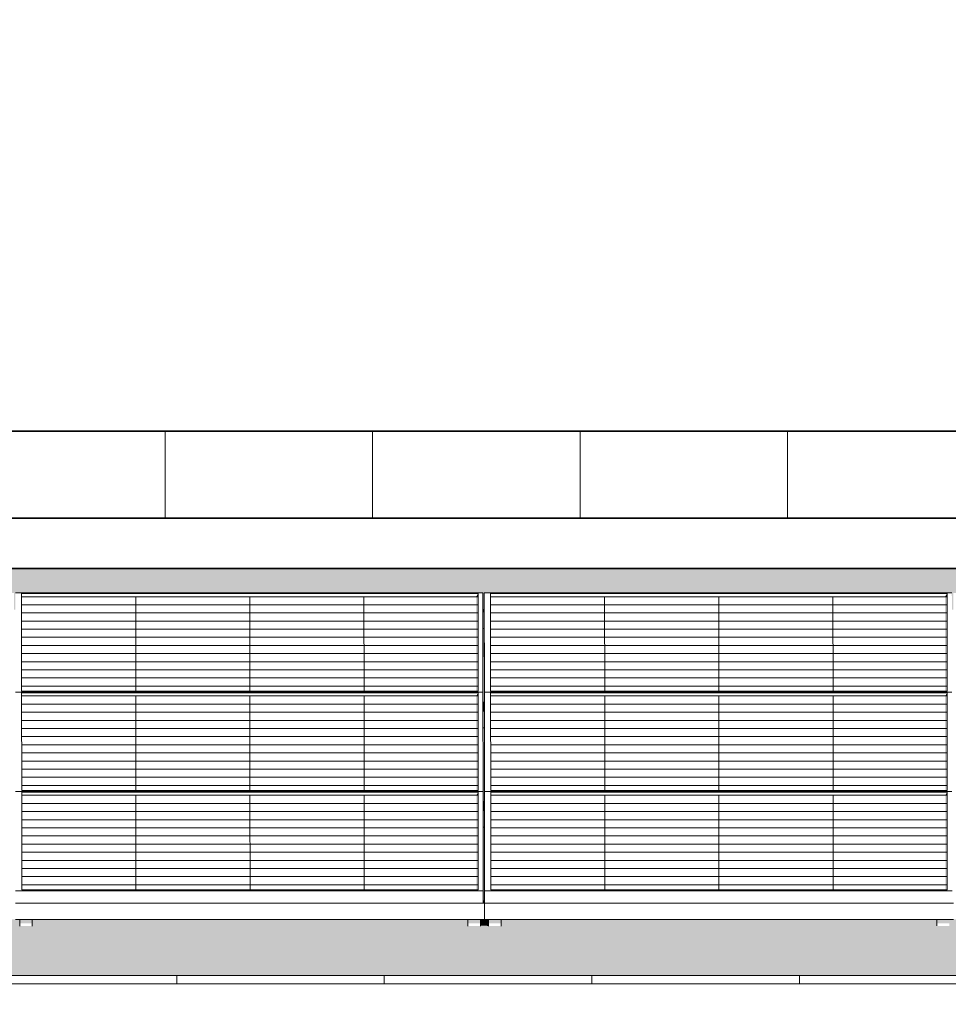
# Model space of a CAD drawing. Header units: metres. Extents: x -111 to -1, y -8 to 26.
# Tile 123 of 209: x -26 to -23.76, y 5.95 to 8.33. Entities that reach past the tile are written whole.
import ezdxf

# ---------------------------------------------------------------- set-up
doc = ezdxf.new("R2010")
doc.units = ezdxf.units.M
doc.header["$MEASUREMENT"] = 0
for name, color, linetype in [('30 Dachaufbau', 7, 'Continuous'), ('70 PV-Anlage', 7, 'Continuous'), ('94 Genehmigungsplanung Bemaßung', 7, 'Continuous')]:
    doc.layers.add(name, color=color, linetype=linetype)
doc.styles.add('ERSTELLTER_STIL_2', font='arial.ttf')
doc.dimstyles.new('ERSTELLTER_STIL__1', dxfattribs={"dimtxt": 0.25, "dimasz": 0.19, "dimexe": 0.18, "dimexo": 0.1, "dimgap": 0, "dimtad": 1, "dimtih": 1, "dimtoh": 1, "dimzin": 0, "dimdsep": 46, "dimtxsty": 'ERSTELLTER_STIL_2', "dimblk": 'ARROWHEAD_6', "dimblk1": 'ARROWHEAD_6', "dimblk2": 'ARROWHEAD_6', "dimcen": 0.09, "dimclrd": 7, "dimclre": 7, "dimclrt": 7, "dimazin": 0, "dimtfac": 1, "dimtdec": 4, "dimtmove": 0, "dimatfit": 3, "dimfxl": 1, "dimtolj": 1, "dimtzin": 0, "dimarcsym": 0})

# ---------------------------------------------------------------- blocks, each defined once
blk = doc.blocks.new('*X3', base_point=(-27236.1321, 0))
at = {"layer": '30 Dachaufbau', "color": 7, "linetype": 'Continuous', "lineweight": 13}
for p, q in [((-25.6225, 6.0035), (-25.6225, 6.0233)), ((-25.6225, 6.0035), (-25.6225, 6.0233)), ((-25.1225, 6.0035), (-25.1225, 6.0233)), ((-25.1225, 6.0035), (-25.1225, 6.0233)), ((-24.6225, 6.0035), (-24.6225, 6.0233)), ((-24.6225, 6.0035), (-24.6225, 6.0233)), ((-24.1225, 6.0035), (-24.1225, 6.0233)), ((-24.1225, 6.0035), (-24.1225, 6.0233))]:
    blk.add_line(p, q, dxfattribs=at)
blk = doc.blocks.new('*X88', base_point=(-27236.1321, 0))
at = {"layer": '30 Dachaufbau', "linetype": 'Continuous', "lineweight": 0, "true_color": 0x000000}
blk.add_hatch(color=18, dxfattribs=at).paths.add_polyline_path([(-24.8815, 6.8599), (-24.885, 6.8599), (-24.8849, 6.6824), (-24.8814, 6.6824)])
blk = doc.blocks.new('*X89', base_point=(-27236.1321, 0))
at = {"layer": '30 Dachaufbau', "linetype": 'Continuous', "lineweight": 0, "true_color": 0x000000}
blk.add_hatch(color=18, dxfattribs=at).paths.add_polyline_path([(-24.8814, 6.6205), (-24.8849, 6.6205), (-24.8847, 6.443), (-24.8813, 6.443)])
blk = doc.blocks.new('*X90', base_point=(-27236.1321, 0))
at = {"layer": '30 Dachaufbau', "linetype": 'Continuous', "lineweight": 0, "true_color": 0x000000}
blk.add_hatch(color=18, dxfattribs=at).paths.add_polyline_path([(-24.8812, 6.3811), (-24.8847, 6.3811), (-24.8846, 6.2278), (-24.8846, 6.2036), (-24.8811, 6.2036)])
blk = doc.blocks.new('*X106', base_point=(-27236.1321, 0))
at = {"layer": '30 Dachaufbau', "linetype": 'Continuous', "lineweight": 0, "true_color": 0x000000}
h = blk.add_hatch(color=18, dxfattribs=at)
h.paths.add_polyline_path([(-58.6225, 6.0233), (-16.8411, 6.0233), (-16.8411, 7.2143), (-22.8511, 7.2143), (-22.8511, 7.0042), (-37.6511, 7.0042), (-37.6511, 7.2143), (-58.6225, 7.2143)])
h.paths.add_polyline_path([(-57.6516, 6.9157), (-57.6516, 6.9454), (-56.5251, 6.9454), (-56.525, 6.9051), (-56.5216, 6.9051), (-56.5216, 6.9157), (-56.5216, 6.9454), (-55.3951, 6.9454), (-55.395, 6.9051), (-55.3916, 6.9051), (-55.3916, 6.9157), (-55.3916, 6.9454), (-54.2651, 6.9454), (-54.265, 6.9051), (-54.2616, 6.9051), (-54.2616, 6.9157), (-54.2616, 6.9454), (-53.1351, 6.9454), (-53.135, 6.9051), (-53.1316, 6.9051), (-53.1316, 6.9157), (-53.1316, 6.9454), (-52.0051, 6.9454), (-52.005, 6.9051), (-52.0016, 6.9051), (-52.0016, 6.9157), (-52.0016, 6.9454), (-50.8751, 6.9454), (-50.875, 6.9051), (-50.8716, 6.9051), (-50.8716, 6.9157), (-50.8716, 6.9454), (-49.7451, 6.9454), (-49.745, 6.9051), (-49.7416, 6.9051), (-49.7416, 6.9157), (-49.7416, 6.9454), (-48.6151, 6.9454), (-48.615, 6.9051), (-48.6116, 6.9051), (-48.6116, 6.9157), (-48.6116, 6.9454), (-47.4851, 6.9454), (-47.485, 6.9051), (-47.4816, 6.9051), (-47.4816, 6.9157), (-47.4816, 6.9454), (-46.3551, 6.9454), (-46.355, 6.9051), (-46.3516, 6.9051), (-46.3516, 6.9157), (-46.3516, 6.9454), (-45.2251, 6.9454), (-45.225, 6.9051), (-45.2216, 6.9051), (-45.2216, 6.9157), (-45.2216, 6.9454), (-44.0951, 6.9454), (-44.095, 6.9051), (-44.0916, 6.9051), (-44.0916, 6.9157), (-44.0916, 6.9454), (-42.9651, 6.9454), (-42.965, 6.9051), (-42.9616, 6.9051), (-42.9616, 6.9157), (-42.9616, 6.9454), (-41.8351, 6.9454), (-41.835, 6.9051), (-41.8316, 6.9051), (-41.8316, 6.9157), (-41.8316, 6.9454), (-40.7051, 6.9454), (-40.705, 6.9051), (-40.7016, 6.9051), (-40.7016, 6.9157), (-40.7016, 6.9454), (-39.5751, 6.9454), (-39.575, 6.9051), (-39.5716, 6.9051), (-39.5716, 6.9157), (-39.5716, 6.9454), (-38.4451, 6.9454), (-38.445, 6.9051), (-38.4416, 6.9051), (-38.4416, 6.9157), (-38.4416, 6.9454), (-37.3151, 6.9454), (-37.315, 6.9051), (-37.3116, 6.9051), (-37.3116, 6.9157), (-37.3116, 6.9454), (-36.1851, 6.9454), (-36.185, 6.9051), (-36.1816, 6.9051), (-36.1816, 6.9157), (-36.1816, 6.9454), (-35.0551, 6.9454), (-35.055, 6.9051), (-35.0516, 6.9051), (-35.0516, 6.9157), (-35.0516, 6.9454), (-33.9251, 6.9454), (-33.925, 6.9051), (-33.9216, 6.9051), (-33.9216, 6.9157), (-33.9216, 6.9454), (-32.7951, 6.9454), (-32.795, 6.9051), (-32.7916, 6.9051), (-32.7916, 6.9058), (-32.7916, 6.9157), (-32.7916, 6.9454), (-31.6651, 6.9454), (-31.665, 6.9051), (-31.6616, 6.9051), (-31.6616, 6.9157), (-31.6616, 6.9454), (-30.5351, 6.9454), (-30.535, 6.9051), (-30.5316, 6.9051), (-30.5316, 6.9157), (-30.5316, 6.9454), (-29.4051, 6.9454), (-29.405, 6.9051), (-29.4016, 6.9051), (-29.4016, 6.9157), (-29.4016, 6.9454), (-28.2751, 6.9454), (-28.275, 6.9051), (-28.2716, 6.9051), (-28.2716, 6.9157), (-28.2716, 6.9454), (-27.1451, 6.9454), (-27.145, 6.9051), (-27.1416, 6.9051), (-27.1416, 6.9157), (-27.1416, 6.9454), (-26.0151, 6.9454), (-26.015, 6.9051), (-26.0116, 6.9051), (-26.0116, 6.9157), (-26.0116, 6.9454), (-24.8851, 6.9454), (-24.885, 6.9051), (-24.8816, 6.9051), (-24.8816, 6.9157), (-24.8816, 6.9454), (-23.7551, 6.9454), (-23.755, 6.9051), (-23.7516, 6.9051), (-23.7516, 6.9157), (-23.7516, 6.9454), (-22.6251, 6.9454), (-22.625, 6.9051), (-22.6216, 6.9051), (-22.6216, 6.9157), (-22.6216, 6.9454), (-21.4951, 6.9454), (-21.495, 6.9051), (-21.4916, 6.9051), (-21.4916, 6.9157), (-21.4916, 6.9454), (-20.3651, 6.9454), (-20.365, 6.9051), (-20.3616, 6.9051), (-20.3616, 6.9157), (-20.3616, 6.9454), (-19.2351, 6.9454), (-19.235, 6.9051), (-19.2316, 6.9051), (-19.2316, 6.9157), (-19.2316, 6.9454), (-18.1051, 6.9454), (-18.105, 6.9051), (-18.1016, 6.9051), (-18.1016, 6.8995), (-18.1016, 6.8599), (-18.105, 6.8599), (-18.1049, 6.6824), (-18.1014, 6.6824), (-18.1014, 6.6768), (-18.1014, 6.6657), (-18.1014, 6.6601), (-18.1014, 6.6205), (-18.1049, 6.6205), (-18.1047, 6.443), (-18.1013, 6.443), (-18.1012, 6.4374), (-18.1012, 6.4263), (-18.1012, 6.4207), (-18.1012, 6.3811), (-18.1047, 6.3811), (-18.1046, 6.2278), (-18.1046, 6.2036), (-18.1011, 6.2036), (-18.1011, 6.1981), (-18.1011, 6.1584), (-18.1111, 6.1584), (-18.1111, 6.1427), (-18.1411, 6.1427), (-18.1411, 6.1469), (-18.1411, 6.1584), (-19.1911, 6.1584), (-19.1911, 6.1427), (-19.2211, 6.1427), (-19.2211, 6.1469), (-19.2211, 6.1584), (-19.2411, 6.1584), (-19.2411, 6.1427), (-19.2711, 6.1427), (-19.2711, 6.1469), (-19.2711, 6.1584), (-20.3211, 6.1584), (-20.3211, 6.1427), (-20.3511, 6.1427), (-20.3511, 6.1469), (-20.3511, 6.1584), (-20.3711, 6.1584), (-20.3711, 6.1427), (-20.4011, 6.1427), (-20.4011, 6.1469), (-20.4011, 6.1584), (-21.4511, 6.1584), (-21.4511, 6.1427), (-21.4811, 6.1427), (-21.4811, 6.1469), (-21.4811, 6.1584), (-21.5011, 6.1584), (-21.5011, 6.1427), (-21.5311, 6.1427), (-21.5311, 6.1469), (-21.5311, 6.1584), (-22.5811, 6.1584), (-22.5811, 6.1427), (-22.6111, 6.1427), (-22.6111, 6.1468), (-22.6111, 6.1584), (-22.6311, 6.1584), (-22.6311, 6.1427), (-22.6611, 6.1427), (-22.6611, 6.1469), (-22.6611, 6.1584), (-23.7111, 6.1584), (-23.7111, 6.1427), (-23.7411, 6.1427), (-23.7411, 6.1468), (-23.7411, 6.1584), (-23.7611, 6.1584), (-23.7611, 6.1427), (-23.7911, 6.1427), (-23.7911, 6.1468), (-23.7911, 6.1584), (-24.8411, 6.1584), (-24.8411, 6.1426), (-24.8711, 6.1426), (-24.8711, 6.1468), (-24.8711, 6.1584), (-24.8911, 6.1584), (-24.8911, 6.1426), (-24.9211, 6.1426), (-24.9211, 6.1468), (-24.9211, 6.1584), (-25.9711, 6.1584), (-25.9711, 6.1426), (-26.0011, 6.1426), (-26.0011, 6.1468), (-26.0011, 6.1584), (-26.0211, 6.1584), (-26.0211, 6.1426), (-26.0511, 6.1426), (-26.0511, 6.1468), (-26.0511, 6.1584), (-27.1011, 6.1584), (-27.1011, 6.1426), (-27.1311, 6.1426), (-27.1311, 6.1468), (-27.1311, 6.1584), (-27.1511, 6.1584), (-27.1511, 6.1426), (-27.1811, 6.1426), (-27.1811, 6.1468), (-27.1811, 6.1584), (-28.2311, 6.1584), (-28.2311, 6.1426), (-28.2611, 6.1426), (-28.2611, 6.1468), (-28.2611, 6.1584), (-28.2811, 6.1584), (-28.2811, 6.1426), (-28.3111, 6.1426), (-28.3111, 6.1468), (-28.3111, 6.1584), (-29.3611, 6.1584), (-29.3611, 6.1426), (-29.3911, 6.1426), (-29.3911, 6.1468), (-29.3911, 6.1584), (-29.4111, 6.1584), (-29.4111, 6.1426), (-29.4411, 6.1426), (-29.4411, 6.1467), (-29.4411, 6.1584), (-30.4911, 6.1584), (-30.4911, 6.1426), (-30.5211, 6.1426), (-30.5211, 6.1467), (-30.5211, 6.1584), (-30.5411, 6.1584), (-30.5411, 6.1426), (-30.5711, 6.1426), (-30.5711, 6.1467), (-30.5711, 6.1584), (-31.6211, 6.1584), (-31.6211, 6.1426), (-31.6511, 6.1426), (-31.6511, 6.1467), (-31.6511, 6.1584), (-31.6711, 6.1584), (-31.6711, 6.1426), (-31.7011, 6.1426), (-31.7011, 6.1467), (-31.7011, 6.1584), (-32.7511, 6.1584), (-32.7511, 6.1425), (-32.7811, 6.1425), (-32.7811, 6.1467), (-32.7811, 6.1584), (-32.8011, 6.1584), (-32.8011, 6.1425), (-32.8311, 6.1425), (-32.8311, 6.1467), (-32.8311, 6.1584), (-33.8811, 6.1584), (-33.8811, 6.1425), (-33.9111, 6.1425), (-33.9111, 6.1467), (-33.9111, 6.1584), (-33.9311, 6.1584), (-33.9311, 6.1425), (-33.9611, 6.1425), (-33.9611, 6.1467), (-33.9611, 6.1584), (-35.0111, 6.1584), (-35.0111, 6.1425), (-35.0411, 6.1425), (-35.0411, 6.1467), (-35.0411, 6.1584), (-35.0611, 6.1584), (-35.0611, 6.1425), (-35.0911, 6.1425), (-35.0911, 6.1467), (-35.0911, 6.1584), (-36.1411, 6.1584), (-36.1411, 6.1425), (-36.1711, 6.1425), (-36.1711, 6.1467), (-36.1711, 6.1584), (-36.1911, 6.1584), (-36.1911, 6.1425), (-36.2211, 6.1425), (-36.2211, 6.1466), (-36.2211, 6.1584), (-37.2711, 6.1584), (-37.2711, 6.1425), (-37.3011, 6.1425), (-37.3011, 6.1467), (-37.3011, 6.1584), (-37.3211, 6.1584), (-37.3211, 6.1425), (-37.3511, 6.1425), (-37.3511, 6.1466), (-37.3511, 6.1584), (-38.4011, 6.1584), (-38.4011, 6.1425), (-38.4311, 6.1425), (-38.4311, 6.1466), (-38.4311, 6.1584), (-38.4511, 6.1584), (-38.4511, 6.1425), (-38.4811, 6.1425), (-38.4811, 6.1466), (-38.4811, 6.1584), (-39.5311, 6.1584), (-39.5311, 6.1424), (-39.5611, 6.1424), (-39.5611, 6.1466), (-39.5611, 6.1584), (-39.5811, 6.1584), (-39.5811, 6.1424), (-39.6111, 6.1424), (-39.6111, 6.1466), (-39.6111, 6.1584), (-40.6611, 6.1584), (-40.6611, 6.1424), (-40.6911, 6.1424), (-40.6911, 6.1466), (-40.6911, 6.1584), (-40.7111, 6.1584), (-40.7111, 6.1424), (-40.7411, 6.1424), (-40.7411, 6.1466), (-40.7411, 6.1584), (-41.7911, 6.1584), (-41.7911, 6.1424), (-41.8211, 6.1424), (-41.8211, 6.1466), (-41.8211, 6.1584), (-41.8411, 6.1584), (-41.8411, 6.1424), (-41.8711, 6.1424), (-41.8711, 6.1466), (-41.8711, 6.1584), (-42.9211, 6.1584), (-42.9211, 6.1424), (-42.9511, 6.1424), (-42.9511, 6.1466), (-42.9511, 6.1584), (-42.9711, 6.1584), (-42.9711, 6.1424), (-43.0011, 6.1424), (-43.0011, 6.1466), (-43.0011, 6.1584), (-44.0511, 6.1584), (-44.0511, 6.1424), (-44.0811, 6.1424), (-44.0811, 6.1466), (-44.0811, 6.1584), (-44.1011, 6.1584), (-44.1011, 6.1424), (-44.1311, 6.1424), (-44.1311, 6.1466), (-44.1311, 6.1584), (-45.1811, 6.1584), (-45.1811, 6.1424), (-45.2111, 6.1424), (-45.2111, 6.1465), (-45.2111, 6.1584), (-45.2311, 6.1584), (-45.2311, 6.1424), (-45.2611, 6.1424), (-45.2611, 6.1465), (-45.2611, 6.1584), (-46.3111, 6.1584), (-46.3111, 6.1424), (-46.3411, 6.1424), (-46.3411, 6.1465), (-46.3411, 6.1584), (-46.3611, 6.1584), (-46.3611, 6.1424), (-46.3911, 6.1424), (-46.3911, 6.1465), (-46.3911, 6.1584), (-47.4411, 6.1584), (-47.4411, 6.1423), (-47.4711, 6.1423), (-47.4711, 6.1465), (-47.4711, 6.1584), (-47.4911, 6.1584), (-47.4911, 6.1423), (-47.5211, 6.1423), (-47.5211, 6.1465), (-47.5211, 6.1584), (-48.5711, 6.1584), (-48.5711, 6.1423), (-48.6011, 6.1423), (-48.6011, 6.1465), (-48.6011, 6.1584), (-48.6211, 6.1584), (-48.6211, 6.1423), (-48.6511, 6.1423), (-48.6511, 6.1465), (-48.6511, 6.1584), (-49.7011, 6.1584), (-49.7011, 6.1423), (-49.7311, 6.1423), (-49.7311, 6.1465), (-49.7311, 6.1584), (-49.7511, 6.1584), (-49.7511, 6.1423), (-49.7811, 6.1423), (-49.7811, 6.1465), (-49.7811, 6.1584), (-50.8311, 6.1584), (-50.8311, 6.1423), (-50.8611, 6.1423), (-50.8611, 6.1465), (-50.8611, 6.1584), (-50.8811, 6.1584), (-50.8811, 6.1423), (-50.9111, 6.1423), (-50.9111, 6.1465), (-50.9111, 6.1584), (-51.9611, 6.1584), (-51.9611, 6.1423), (-51.9911, 6.1423), (-51.9911, 6.1465), (-51.9911, 6.1584), (-52.0111, 6.1584), (-52.0111, 6.1423), (-52.0411, 6.1423), (-52.0411, 6.1465), (-52.0411, 6.1584), (-53.0911, 6.1584), (-53.0911, 6.1423), (-53.1211, 6.1423), (-53.1211, 6.1464), (-53.1211, 6.1584), (-53.1411, 6.1584), (-53.1411, 6.1423), (-53.1711, 6.1423), (-53.1711, 6.1464), (-53.1711, 6.1584), (-54.2211, 6.1584), (-54.2211, 6.1423), (-54.2511, 6.1423), (-54.2511, 6.1464), (-54.2511, 6.1584), (-54.2711, 6.1584), (-54.2711, 6.1423), (-54.3011, 6.1423), (-54.3011, 6.1464), (-54.3011, 6.1584), (-55.3511, 6.1584), (-55.3511, 6.1422), (-55.3811, 6.1422), (-55.3811, 6.1464), (-55.3811, 6.1584), (-55.4011, 6.1584), (-55.4011, 6.1422), (-55.4311, 6.1422), (-55.4311, 6.1464), (-55.4311, 6.1584), (-56.4811, 6.1584), (-56.4811, 6.1422), (-56.5111, 6.1422), (-56.5111, 6.1464), (-56.5111, 6.1584), (-56.5311, 6.1584), (-56.5311, 6.1422), (-56.5611, 6.1422), (-56.5611, 6.1464), (-56.5611, 6.1584), (-57.6111, 6.1584), (-57.6111, 6.1422), (-57.6411, 6.1422), (-57.6411, 6.1464), (-57.6411, 6.1584), (-57.6511, 6.1584), (-57.6511, 6.164), (-57.6511, 6.2036), (-57.6512, 6.3811), (-57.6512, 6.3811), (-57.6512, 6.3867), (-57.6512, 6.3978), (-57.6513, 6.4034), (-57.6513, 6.4421), (-57.6514, 6.6205), (-57.6514, 6.6205), (-57.6514, 6.6261), (-57.6514, 6.6372), (-57.6514, 6.6428), (-57.6514, 6.6824), (-57.6515, 6.8599), (-57.6516, 6.8599), (-57.6516, 6.8654), (-57.6516, 6.905)], flags=0)
blk = doc.blocks.new('*D120', base_point=(-27236.1321, 0))
at = {"layer": '94 Genehmigungsplanung Bemaßung', "color": 7, "linetype": 'Continuous', "lineweight": 13}
for p, q in [((-58.1625, 9.3843), (-58.1625, 9.7593)), ((-17.3411, 9.3843), (-17.3411, 9.7593)), ((-58.0625, 9.6718), (-58.2625, 9.4718)), ((-17.2411, 9.6718), (-17.4411, 9.4718)), ((-58.3125, 9.5718), (-58.1625, 9.5718)), ((-58.1625, 9.5718), (-17.3411, 9.5718))]:
    blk.add_line(p, q, dxfattribs=at)
at = {"layer": '94 Genehmigungsplanung Bemaßung', "color": 7, "lineweight": 13, "insert": (-38.1808, 9.6218), "char_height": 0.25, "attachment_point": 7, "style": 'ERSTELLTER_STIL_2'}
blk.add_mtext('\\A1;{\\pql;\\fArial|b0|i0|c0|p0;\\W1.000000;40,82}', dxfattribs=at)
blk = doc.blocks.new('ARROWHEAD_6')
at = {"color": 0, "linetype": 'Continuous', "lineweight": 0}
for p, q in [((-0.5, -0.5), (0.5, 0.5)), ((0, 0), (-1, 0))]:
    blk.add_line(p, q, dxfattribs=at)

msp = doc.modelspace()

# ---------------------------------------------------------------- hatches: boundary and pattern name
at = {"layer": '30 Dachaufbau', "linetype": 'Continuous', "lineweight": 0, "true_color": 0x000000}
h = msp.add_hatch(dxfattribs=at)
h.set_pattern_fill('Dachschraffur_Profilit_0001', color=18, style=0, pattern_type=2)
h.set_pattern_definition([(90, (-37.6511, 7.1254), (-0.5, 0), [])])
h.paths.add_polyline_path([(-37.6511, 7.3356), (-37.6511, 7.1254), (-22.8511, 7.1254), (-22.8511, 7.3356)])
for points in [[(-37.7291, 7.0151), (-37.6511, 7.0042), (-22.8511, 7.0042), (-22.8511, 7.0042), (-37.6511, 7.0042), (-37.6511, 7.2143), (-37.7291, 7.2143)], [(-24.8815, 6.8599), (-24.885, 6.8599), (-24.8849, 6.6824), (-24.8814, 6.6824)], [(-24.8814, 6.6205), (-24.8849, 6.6205), (-24.8847, 6.443), (-24.8813, 6.443)], [(-24.8812, 6.3811), (-24.8847, 6.3811), (-24.8846, 6.2278), (-24.8846, 6.2036), (-24.8811, 6.2036)], [(-25.9711, 6.1431), (-24.9256, 6.1431), (-24.9211, 6.1426), (-24.9211, 6.1468), (-24.9211, 6.1584), (-25.9711, 6.1584)], [(-24.8911, 6.1584), (-24.8911, 6.1431), (-24.8756, 6.1431), (-24.8711, 6.1426), (-24.8711, 6.1468), (-24.8711, 6.1584)], [(-24.8411, 6.1584), (-24.8411, 6.1431), (-23.7956, 6.1432), (-23.7911, 6.1427), (-23.7911, 6.1468), (-23.7911, 6.1584)]]:
    msp.add_hatch(color=18, dxfattribs=at).paths.add_polyline_path(points)
at = {"layer": '70 PV-Anlage', "linetype": 'Continuous', "lineweight": 0, "true_color": 0x000000}
for points in [[(-24.9014, 6.9364), (-24.8966, 6.9364), (-24.8966, 6.9438)], [(-24.9014, 6.9364), (-24.9013, 6.7086), (-24.8964, 6.7086), (-24.8966, 6.9364)], [(-24.8966, 6.9438), (-24.8966, 6.9364), (-24.8964, 6.7086)], [(-24.8816, 6.9454), (-24.8816, 6.9157), (-24.8814, 6.6768), (-24.8814, 6.7065)], [(-23.7714, 6.9364), (-23.7666, 6.9364), (-23.7666, 6.9438)], [(-23.7714, 6.9364), (-23.7713, 6.7086), (-23.7664, 6.7086), (-23.7666, 6.9364)], [(-23.7666, 6.9438), (-23.7666, 6.9364), (-23.7664, 6.7086)], [(-24.885, 6.9051), (-24.885, 6.8995), (-24.8816, 6.8995), (-24.8816, 6.9051)], [(-24.885, 6.8995), (-24.885, 6.8599), (-24.8816, 6.8599), (-24.8816, 6.8654), (-24.8816, 6.8995)], [(-24.8816, 6.8654), (-24.8816, 6.8599), (-24.8816, 6.8995), (-24.8816, 6.9051)], [(-24.8816, 6.8995), (-24.8816, 6.8599), (-24.8815, 6.8599)], [(-24.9013, 6.697), (-24.8964, 6.697), (-24.8964, 6.7044)], [(-24.9013, 6.697), (-24.9011, 6.4692), (-24.8963, 6.4692), (-24.8964, 6.697)], [(-24.8964, 6.7036), (-24.8964, 6.696), (-24.8962, 6.4692)], [(-24.8814, 6.6763), (-24.8812, 6.4374), (-24.8812, 6.4671), (-24.8814, 6.706)], [(-23.7713, 6.697), (-23.7664, 6.697), (-23.7664, 6.7044)], [(-23.7713, 6.697), (-23.7711, 6.4692), (-23.7663, 6.4692), (-23.7664, 6.697)], [(-23.7664, 6.696), (-23.7662, 6.4692), (-23.7664, 6.7036)], [(-24.8814, 6.6824), (-24.8849, 6.6824), (-24.8849, 6.6768), (-24.8814, 6.6768)], [(-24.8814, 6.6768), (-24.8849, 6.6768), (-24.8849, 6.6657), (-24.8814, 6.6657)], [(-24.8814, 6.6657), (-24.8849, 6.6657), (-24.8849, 6.6601), (-24.8814, 6.6601)], [(-24.8849, 6.6601), (-24.8849, 6.6205), (-24.8814, 6.6205), (-24.8814, 6.6261), (-24.8814, 6.6601)], [(-24.8814, 6.6261), (-24.8814, 6.6205), (-24.8814, 6.6601), (-24.8814, 6.6657)], [(-24.8814, 6.6601), (-24.8814, 6.6205), (-24.8814, 6.6205)], [(-24.9011, 6.4576), (-24.8962, 6.4576), (-24.8962, 6.4651)], [(-24.901, 6.2298), (-24.8961, 6.2298), (-24.8962, 6.4576), (-24.9011, 6.4576)], [(-24.8962, 6.4566), (-24.8961, 6.2298), (-24.8962, 6.4641)], [(-24.8812, 6.4667), (-24.8812, 6.4369), (-24.8811, 6.1983), (-24.8811, 6.2286)], [(-23.7711, 6.4576), (-23.7662, 6.4576), (-23.7662, 6.4651)], [(-23.771, 6.2298), (-23.7661, 6.2298), (-23.7662, 6.4576), (-23.7711, 6.4576)], [(-23.7662, 6.4641), (-23.7662, 6.4566), (-23.7661, 6.2298)], [(-24.8813, 6.443), (-24.8847, 6.443), (-24.8847, 6.4374), (-24.8813, 6.4374)], [(-24.8847, 6.4374), (-24.8847, 6.4263), (-24.8812, 6.4263), (-24.8812, 6.4374)], [(-24.8812, 6.4263), (-24.8847, 6.4263), (-24.8847, 6.4207), (-24.8812, 6.4207)], [(-24.8847, 6.4207), (-24.8847, 6.3811), (-24.8812, 6.3811), (-24.8812, 6.3867), (-24.8812, 6.4207)], [(-24.8812, 6.3867), (-24.8812, 6.3811), (-24.8812, 6.4207), (-24.8812, 6.4263)], [(-24.8812, 6.4207), (-24.8812, 6.3811), (-24.8812, 6.3811)], [(-24.8846, 6.1984), (-24.8811, 6.1981), (-24.8811, 6.1983), (-24.8811, 6.2036), (-24.8846, 6.2036)], [(-25.9711, 6.1584), (-26.0011, 6.1584), (-26.0011, 6.1495), (-25.9711, 6.1495)], [(-24.9211, 6.1584), (-24.9211, 6.1468), (-24.9211, 6.1426)], [(-24.8911, 6.1584), (-24.9211, 6.1584), (-24.9211, 6.1495), (-24.8911, 6.1495)], [(-24.8711, 6.1468), (-24.8711, 6.1426), (-24.8711, 6.1584)], [(-24.8411, 6.1584), (-24.8711, 6.1584), (-24.8711, 6.1495), (-24.8411, 6.1495)], [(-23.7911, 6.1584), (-23.7911, 6.1468), (-23.7911, 6.1427)], [(-23.7611, 6.1584), (-23.7911, 6.1584), (-23.7911, 6.1495), (-23.7611, 6.1495)]]:
    msp.add_hatch(color=18, dxfattribs=at).paths.add_polyline_path(points)

# ---------------------------------------------------------------- linework, layer by layer
at = {"layer": '30 Dachaufbau', "color": 7, "linetype": 'Continuous', "lineweight": 35}
for p, q in [((-22.8511, 7.3356), (-37.6511, 7.3356)), ((-37.6511, 7.1254), (-22.8511, 7.1254)), ((-22.8511, 7.0042), (-37.6511, 7.0042))]:
    msp.add_line(p, q, dxfattribs=at)
at = {"layer": '30 Dachaufbau', "color": 7, "linetype": 'Continuous', "lineweight": 13}
for p, q in [((-58.6225, 6.0233), (-16.8411, 6.0233)), ((-16.8411, 6.0035), (-58.6225, 6.0035))]:
    msp.add_line(p, q, dxfattribs=at)
at = {"layer": '70 PV-Anlage', "color": 7, "linetype": 'Continuous', "lineweight": 13}
for p, q in [((-24.8851, 6.9454), (-26.0116, 6.9454)), ((-25.9964, 6.7086), (-25.9966, 6.9438)), ((-25.9966, 6.9438), (-24.8966, 6.9438)), ((-24.8966, 6.9364), (-25.9966, 6.9364)), ((-25.7216, 6.9364), (-25.7216, 6.9365)), ((-25.7214, 6.7086), (-25.7216, 6.9364)), ((-25.4466, 6.9364), (-25.4466, 6.9365)), ((-25.4464, 6.7086), (-25.4466, 6.9364)), ((-25.1716, 6.9364), (-25.1716, 6.9365)), ((-25.1714, 6.7086), (-25.1716, 6.9364)), ((-24.8966, 6.9438), (-24.8964, 6.7086)), ((-24.8966, 6.9364), (-24.8966, 6.9438)), ((-24.8849, 6.7065), (-24.8851, 6.9454)), ((-23.7551, 6.9454), (-24.8816, 6.9454)), ((-24.8816, 6.9454), (-24.8814, 6.7065)), ((-24.8816, 6.9157), (-24.8816, 6.9454)), ((-24.8664, 6.7086), (-24.8666, 6.9438)), ((-24.8666, 6.9438), (-23.7666, 6.9438)), ((-23.7666, 6.9364), (-24.8666, 6.9364)), ((-24.5916, 6.9364), (-24.5916, 6.9365)), ((-24.5914, 6.7086), (-24.5916, 6.9364)), ((-24.3166, 6.9364), (-24.3166, 6.9365)), ((-24.3164, 6.7086), (-24.3166, 6.9364)), ((-24.0416, 6.9364), (-24.0416, 6.9365)), ((-24.0414, 6.7086), (-24.0416, 6.9364)), ((-23.7666, 6.9438), (-23.7664, 6.7086)), ((-23.7666, 6.9364), (-23.7666, 6.9438)), ((-25.9966, 6.9169), (-24.8966, 6.9169)), ((-24.8816, 6.9157), (-24.8816, 6.9051)), ((-24.8666, 6.9169), (-23.7666, 6.9169)), ((-25.9965, 6.8973), (-24.8965, 6.8973)), ((-24.8816, 6.9051), (-24.885, 6.9051)), ((-24.885, 6.8995), (-24.8816, 6.8995)), ((-24.8816, 6.9051), (-24.8816, 6.8995)), ((-24.8816, 6.8599), (-24.8816, 6.8995)), ((-24.8816, 6.8995), (-24.8814, 6.6824)), ((-24.8665, 6.8973), (-23.7665, 6.8973)), ((-25.9965, 6.8777), (-24.8965, 6.8777)), ((-25.9965, 6.8581), (-24.8965, 6.8581)), ((-24.885, 6.8599), (-24.8816, 6.8599)), ((-24.8665, 6.8777), (-23.7665, 6.8777)), ((-24.8665, 6.8581), (-23.7665, 6.8581)), ((-25.9965, 6.8385), (-24.8965, 6.8385)), ((-24.8665, 6.8385), (-23.7665, 6.8385)), ((-25.9965, 6.8189), (-24.8965, 6.8189)), ((-24.8665, 6.8189), (-23.7665, 6.8189)), ((-25.9965, 6.7993), (-24.8965, 6.7993)), ((-24.8665, 6.7993), (-23.7665, 6.7993)), ((-25.9965, 6.7797), (-24.8965, 6.7797)), ((-24.8665, 6.7797), (-23.7665, 6.7797)), ((-25.9964, 6.7601), (-24.8965, 6.7601)), ((-25.9964, 6.7405), (-24.8964, 6.7405)), ((-24.8664, 6.7601), (-23.7665, 6.7601)), ((-24.8664, 6.7405), (-23.7664, 6.7405)), ((-25.9964, 6.7209), (-24.8964, 6.7209)), ((-24.8664, 6.7209), (-23.7664, 6.7209)), ((-26.0114, 6.7065), (-24.8849, 6.7065)), ((-24.8849, 6.706), (-26.0114, 6.706)), ((-24.8964, 6.7086), (-25.9964, 6.7086)), ((-25.9962, 6.4692), (-25.9964, 6.7044)), ((-25.9964, 6.7044), (-24.8964, 6.7044)), ((-24.8964, 6.697), (-25.9964, 6.697)), ((-25.7214, 6.697), (-25.7214, 6.6971)), ((-25.7213, 6.4692), (-25.7214, 6.697)), ((-25.4464, 6.697), (-25.4464, 6.6971)), ((-25.4463, 6.4692), (-25.4464, 6.697)), ((-25.1714, 6.697), (-25.1714, 6.6971)), ((-25.1713, 6.4692), (-25.1714, 6.697)), ((-24.8964, 6.7044), (-24.8962, 6.4692)), ((-24.8964, 6.697), (-24.8964, 6.7044)), ((-24.8849, 6.706), (-24.8849, 6.7065)), ((-24.8847, 6.4671), (-24.8849, 6.706)), ((-24.8814, 6.7065), (-23.7549, 6.7065)), ((-24.8814, 6.706), (-24.8814, 6.7065)), ((-23.7549, 6.706), (-24.8814, 6.706)), ((-24.8814, 6.706), (-24.8812, 6.4671)), ((-24.8814, 6.6763), (-24.8814, 6.706)), ((-23.7664, 6.7086), (-24.8664, 6.7086)), ((-24.8662, 6.4692), (-24.8664, 6.7044)), ((-24.8664, 6.7044), (-23.7664, 6.7044)), ((-23.7664, 6.697), (-24.8664, 6.697)), ((-24.5914, 6.697), (-24.5914, 6.6971)), ((-24.5913, 6.4692), (-24.5914, 6.697)), ((-24.3164, 6.697), (-24.3164, 6.6971)), ((-24.3163, 6.4692), (-24.3164, 6.697)), ((-24.0414, 6.697), (-24.0414, 6.6971)), ((-24.0413, 6.4692), (-24.0414, 6.697)), ((-23.7664, 6.7044), (-23.7662, 6.4692)), ((-23.7664, 6.697), (-23.7664, 6.7044)), ((-25.9964, 6.6775), (-24.8964, 6.6775)), ((-24.8814, 6.6824), (-24.8849, 6.6824)), ((-24.8849, 6.6768), (-24.8814, 6.6768)), ((-24.8814, 6.6768), (-24.8814, 6.6824)), ((-24.8814, 6.6763), (-24.8814, 6.6657)), ((-24.8664, 6.6775), (-23.7664, 6.6775)), ((-25.9964, 6.6579), (-24.8964, 6.6579)), ((-24.8814, 6.6657), (-24.8849, 6.6657)), ((-24.8849, 6.6601), (-24.8814, 6.6601)), ((-24.8814, 6.6657), (-24.8814, 6.6601)), ((-24.8814, 6.6205), (-24.8814, 6.6601)), ((-24.8814, 6.6601), (-24.8813, 6.443)), ((-24.8664, 6.6579), (-23.7664, 6.6579)), ((-25.9964, 6.6383), (-24.8964, 6.6383)), ((-24.8664, 6.6383), (-23.7664, 6.6383)), ((-25.9964, 6.6187), (-24.8964, 6.6187)), ((-25.9963, 6.5991), (-24.8963, 6.5991)), ((-24.8849, 6.6205), (-24.8814, 6.6205)), ((-24.8664, 6.6187), (-23.7664, 6.6187)), ((-24.8663, 6.5991), (-23.7663, 6.5991)), ((-25.9963, 6.5795), (-24.8963, 6.5795)), ((-24.8663, 6.5795), (-23.7663, 6.5795)), ((-25.9963, 6.5599), (-24.8963, 6.5599)), ((-24.8663, 6.5599), (-23.7663, 6.5599)), ((-25.9963, 6.5403), (-24.8963, 6.5403)), ((-24.8663, 6.5403), (-23.7663, 6.5403)), ((-25.9963, 6.5207), (-24.8963, 6.5207)), ((-24.8663, 6.5207), (-23.7663, 6.5207)), ((-25.9963, 6.5011), (-24.8963, 6.5011)), ((-25.9963, 6.4815), (-24.8963, 6.4815)), ((-24.8663, 6.5011), (-23.7663, 6.5011)), ((-24.8663, 6.4815), (-23.7663, 6.4815)), ((-26.0112, 6.4671), (-24.8847, 6.4671)), ((-24.8847, 6.4667), (-26.0112, 6.4667)), ((-24.8962, 6.4692), (-25.9962, 6.4692)), ((-25.9961, 6.2298), (-25.9962, 6.4651)), ((-25.9962, 6.4651), (-24.8962, 6.4651)), ((-24.8962, 6.4576), (-25.9962, 6.4576)), ((-25.7212, 6.4576), (-25.7212, 6.4577)), ((-25.7211, 6.2298), (-25.7212, 6.4576)), ((-25.4462, 6.4576), (-25.4462, 6.4577)), ((-25.4461, 6.2298), (-25.4462, 6.4576)), ((-25.1712, 6.4576), (-25.1712, 6.4577)), ((-25.1711, 6.2298), (-25.1712, 6.4576)), ((-24.8962, 6.4651), (-24.8961, 6.2298)), ((-24.8962, 6.4576), (-24.8962, 6.4651)), ((-24.8847, 6.4667), (-24.8847, 6.4671)), ((-24.8846, 6.2278), (-24.8847, 6.4667)), ((-24.8812, 6.4671), (-23.7547, 6.4671)), ((-24.8812, 6.4667), (-24.8812, 6.4671)), ((-23.7547, 6.4667), (-24.8812, 6.4667)), ((-24.8812, 6.4667), (-24.8811, 6.2278)), ((-24.8812, 6.4369), (-24.8812, 6.4667)), ((-23.7662, 6.4692), (-24.8662, 6.4692)), ((-24.8661, 6.2298), (-24.8662, 6.4651)), ((-24.8662, 6.4651), (-23.7662, 6.4651)), ((-23.7662, 6.4576), (-24.8662, 6.4576)), ((-24.5912, 6.4576), (-24.5912, 6.4577)), ((-24.5911, 6.2298), (-24.5912, 6.4576)), ((-24.3162, 6.4576), (-24.3162, 6.4577)), ((-24.3161, 6.2298), (-24.3162, 6.4576)), ((-24.0412, 6.4576), (-24.0412, 6.4577)), ((-24.0411, 6.2298), (-24.0412, 6.4576)), ((-23.7662, 6.4651), (-23.7661, 6.2298)), ((-23.7662, 6.4576), (-23.7662, 6.4651)), ((-25.9962, 6.4381), (-24.8962, 6.4381)), ((-24.8813, 6.443), (-24.8847, 6.443)), ((-24.8847, 6.4374), (-24.8812, 6.4374)), ((-24.8812, 6.4374), (-24.8813, 6.443)), ((-24.8812, 6.4369), (-24.8812, 6.4263)), ((-24.8662, 6.4381), (-23.7662, 6.4381)), ((-25.9962, 6.4185), (-24.8962, 6.4185)), ((-24.8812, 6.4263), (-24.8847, 6.4263)), ((-24.8847, 6.4207), (-24.8812, 6.4207)), ((-24.8812, 6.4263), (-24.8812, 6.4207)), ((-24.8812, 6.3811), (-24.8812, 6.4207)), ((-24.8812, 6.4207), (-24.8811, 6.2036)), ((-24.8662, 6.4185), (-23.7662, 6.4185)), ((-25.9962, 6.3989), (-24.8962, 6.3989)), ((-24.8662, 6.3989), (-23.7662, 6.3989)), ((-25.9962, 6.3793), (-24.8962, 6.3793)), ((-25.9962, 6.3597), (-24.8962, 6.3597)), ((-24.8847, 6.3811), (-24.8812, 6.3811)), ((-24.8662, 6.3793), (-23.7662, 6.3793)), ((-24.8662, 6.3597), (-23.7662, 6.3597)), ((-25.9962, 6.3401), (-24.8962, 6.3401)), ((-24.8662, 6.3401), (-23.7662, 6.3401)), ((-25.9961, 6.3205), (-24.8962, 6.3205)), ((-24.8661, 6.3205), (-23.7662, 6.3205)), ((-25.9961, 6.3009), (-24.8961, 6.3009)), ((-24.8661, 6.3009), (-23.7661, 6.3009)), ((-25.9961, 6.2813), (-24.8961, 6.2813)), ((-24.8661, 6.2813), (-23.7661, 6.2813)), ((-25.9961, 6.2617), (-24.8961, 6.2617)), ((-25.9961, 6.2421), (-24.8961, 6.2421)), ((-24.8661, 6.2617), (-23.7661, 6.2617)), ((-24.8661, 6.2421), (-23.7661, 6.2421)), ((-26.0111, 6.2278), (-24.8846, 6.2278)), ((-24.8961, 6.2298), (-25.9961, 6.2298)), ((-24.8846, 6.1981), (-24.8846, 6.2278)), ((-24.8811, 6.2278), (-23.7546, 6.2278)), ((-24.8811, 6.2036), (-24.8811, 6.2278)), ((-23.7661, 6.2298), (-24.8661, 6.2298)), ((-26.0111, 6.1981), (-24.8811, 6.1981)), ((-24.8811, 6.2036), (-24.8846, 6.2036)), ((-24.8811, 6.1981), (-24.8811, 6.2036)), ((-24.8811, 6.1584), (-24.8811, 6.1981)), ((-24.8811, 6.1981), (-23.7511, 6.1981)), ((-26.0111, 6.1584), (-24.8811, 6.1584)), ((-26.0011, 6.1584), (-26.0011, 6.1426)), ((-25.9711, 6.1584), (-25.9711, 6.1426)), ((-24.9211, 6.1584), (-24.9211, 6.1426)), ((-24.8911, 6.1584), (-24.8911, 6.1426)), ((-24.8811, 6.1584), (-23.7511, 6.1584)), ((-24.8711, 6.1584), (-24.8711, 6.1426)), ((-24.8411, 6.1584), (-24.8411, 6.1426)), ((-23.7911, 6.1584), (-23.7911, 6.1427))]:
    msp.add_line(p, q, dxfattribs=at)

# ---------------------------------------------------------------- block references
at = {"layer": '30 Dachaufbau', "lineweight": 0}
for name in ['*X106', '*X88', '*X89', '*X90', '*X3']:
    msp.add_blockref(name, (-27236.1321, 0), dxfattribs=at)

# ---------------------------------------------------------------- dimensions: what is measured, and where the dimension line sits
at = {"layer": '94 Genehmigungsplanung Bemaßung', "color": 7, "linetype": 'Continuous', "lineweight": 13}
dim = msp.add_linear_dim(base=(-17.3411, 9.5718), p1=(-58.1625, 3.35), p2=(-17.3411, -0.4), dimstyle='ERSTELLTER_STIL__1', dxfattribs=at)
dim.commit()
dim.dimension.update_dxf_attribs({"geometry": '*D120', "text_midpoint": (-37.762, 9.7468), "dimtype": 160})

doc.saveas('drawing.dxf')
